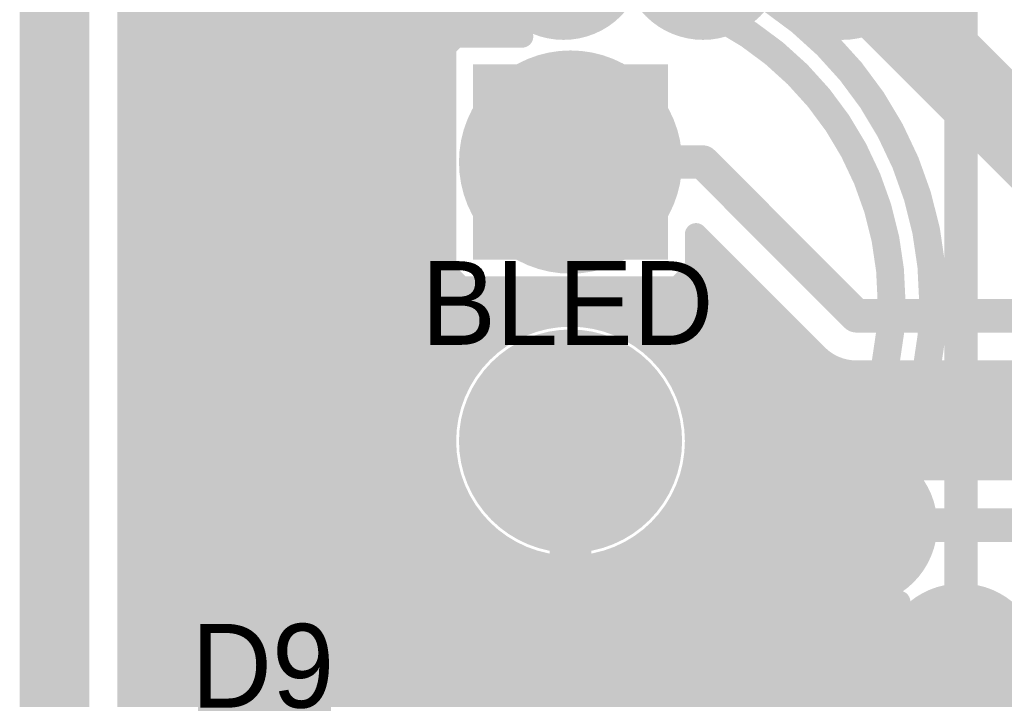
# Model space of a CAD drawing. Extents: x 7.17 to 14.1, y 4 to 11.75.
# Tile 23 of 214: x 7.17 to 7.52, y 7.52 to 7.76. Entities that reach past the tile are written whole.
import ezdxf

# ---------------------------------------------------------------- set-up
doc = ezdxf.new("R2010")
doc.units = 0
doc.layers.get('0').update_dxf_attribs({"linetype": 'CONTINUOUS'})
for name, color, linetype in [('BOTTOMLAYER', 5, 'CONTINUOUS'), ('BOTTOMSOLDER', 6, 'CONTINUOUS'), ('INTERNALPLANE1', 76, 'CONTINUOUS'), ('KEEPOUTLAYER', 6, 'CONTINUOUS'), ('MECHANICAL1', 6, 'CONTINUOUS'), ('MECHANICAL3', 76, 'CONTINUOUS'), ('MULTILAYER', 9, 'CONTINUOUS'), ('TOPLAYER', 1, 'CONTINUOUS'), ('TOPOVERLAY', 2, 'CONTINUOUS'), ('TOPSOLDER', 216, 'CONTINUOUS')]:
    doc.layers.add(name, color=color, linetype=linetype)

# ---------------------------------------------------------------- blocks, each defined once
blk = doc.blocks.new('LED_TH_151')
at = {"layer": 'BOTTOMSOLDER', "const_width": 0.035}
blk.add_lwpolyline([(0.0325, 0, 1), (0.0675, 0, 1)], format="xyb", close=True, dxfattribs=at)
at = {"layer": 'BOTTOMSOLDER'}
blk.add_solid([(-0.085, -0.035), (-0.015, -0.035), (-0.085, 0.035), (-0.015, 0.035)], dxfattribs=at)
at = {"layer": 'MECHANICAL1'}
for points, const_width in [([(0.115109, 0, 1), (-0.115109, 0, 1)], 0.01), ([(0.112609, 0, 1), (0.117609, 0, 1)], 0.005)]:
    blk.add_lwpolyline(points, format="xyb", close=True, dxfattribs=dict(at, const_width=const_width))
at = {"layer": 'MULTILAYER', "const_width": 0.031}
blk.add_lwpolyline([(0.0345, 0, 1), (0.0655, 0, 1)], format="xyb", close=True, dxfattribs=at)
at = {"layer": 'MULTILAYER'}
blk.add_solid([(-0.081, -0.031), (-0.019, -0.031), (-0.081, 0.031), (-0.019, 0.031)], dxfattribs=at)
at = {"layer": 'TOPOVERLAY'}
for points, const_width in [([(0.13, 0, 1), (-0.13, 0, 1)], 0.01), ([(0.1275, 0, 1), (0.1325, 0, 1)], 0.005)]:
    blk.add_lwpolyline(points, format="xyb", close=True, dxfattribs=dict(at, const_width=const_width))
at = {"layer": 'TOPSOLDER', "const_width": 0.035}
blk.add_lwpolyline([(0.0325, 0, 1), (0.0675, 0, 1)], format="xyb", close=True, dxfattribs=at)
at = {"layer": 'TOPSOLDER'}
blk.add_solid([(-0.085, -0.035), (-0.015, -0.035), (-0.085, 0.035), (-0.015, 0.035)], dxfattribs=at)

msp = doc.modelspace()

# ---------------------------------------------------------------- linework, layer by layer
at = {"layer": 'BOTTOMLAYER'}
for points, const_width in [([(7.206404, 5.8465), (7.206404, 8.8285)], 0.008), ([(7.206404, 7.708458), (7.66785, 8.169904)], 0.008), ([(7.206404, 7.701387), (7.674921, 8.169904)], 0.008), ([(7.206404, 7.7226), (7.653708, 8.169904)], 0.008), ([(7.206404, 7.715529), (7.660779, 8.169904)], 0.008), ([(7.206404, 7.736743), (7.639565, 8.169904)], 0.008), ([(7.206404, 7.729672), (7.646636, 8.169904)], 0.008), ([(7.206404, 7.750885), (7.625423, 8.169904)], 0.008), ([(7.206404, 7.743814), (7.632494, 8.169904)], 0.008), ([(7.206404, 7.757956), (7.618352, 8.169904)], 0.008), ([(7.206404, 7.680174), (7.696134, 8.169904)], 0.008), ([(7.206404, 7.673103), (7.703205, 8.169904)], 0.008), ([(7.206404, 7.694316), (7.681992, 8.169904)], 0.008), ([(7.206404, 7.687245), (7.689063, 8.169904)], 0.008), ([(7.206404, 7.890336), (7.34174, 7.755)], 0.008), ([(7.206404, 7.883265), (7.334669, 7.755)], 0.008), ([(7.206404, 7.876194), (7.327598, 7.755)], 0.008), ([(7.206404, 7.869123), (7.320527, 7.755)], 0.008), ([(7.206404, 7.862052), (7.319904, 7.748552)], 0.008), ([(7.206404, 7.854981), (7.319904, 7.741481)], 0.008), ([(7.206404, 7.84791), (7.319904, 7.73441)], 0.008), ([(7.206404, 7.840839), (7.319904, 7.727339)], 0.008), ([(7.206404, 7.833768), (7.319904, 7.720268)], 0.008), ([(7.206404, 7.826696), (7.319904, 7.713196)], 0.008), ([(7.206404, 7.819625), (7.319904, 7.706125)], 0.008), ([(7.206404, 7.812554), (7.319904, 7.699054)], 0.008), ([(7.206404, 7.805483), (7.319904, 7.691983)], 0.008), ([(7.206404, 7.798412), (7.319904, 7.684912)], 0.008), ([(7.206404, 7.666032), (7.332245, 7.791872)], 0.008), ([(7.206404, 7.791341), (7.319904, 7.677841)], 0.008), ([(7.462404, 7.78278), (7.540184, 7.705)], 0.03), ([(7.206404, 7.78427), (7.319904, 7.67077)], 0.008), ([(7.206404, 7.658961), (7.330912, 7.783468)], 0.008), ([(7.206404, 7.777199), (7.337732, 7.645871)], 0.008), ([(7.206404, 7.651889), (7.331451, 7.776936)], 0.008), ([(7.206404, 7.644818), (7.333019, 7.771433)], 0.008), ([(7.206404, 7.770128), (7.333908, 7.642623)], 0.008), ([(7.323657, 7.755), (7.335332, 7.766675)], 0.008), ([(7.206404, 7.763057), (7.330479, 7.638981)], 0.008), ([(7.330728, 7.755), (7.338267, 7.762539)], 0.008), ([(7.206404, 7.755986), (7.327448, 7.634941)], 0.008), ([(7.337799, 7.755), (7.341774, 7.758975)], 0.008), ([(7.319904, 7.755), (7.347554, 7.755)], 0.008), ([(7.319904, 7.751247), (7.323657, 7.755)], 0.008), ([(7.319904, 7.665), (7.319904, 7.755)], 0.008), ([(7.206404, 7.637747), (7.319904, 7.751247)], 0.008), ([(7.206404, 7.748914), (7.324836, 7.630483)], 0.008), ([(7.206404, 7.630676), (7.319904, 7.744176)], 0.008), ([(7.206404, 7.741843), (7.322682, 7.625566)], 0.008), ([(7.206404, 7.623605), (7.319904, 7.737105)], 0.008), ([(7.206404, 7.734772), (7.321057, 7.62012)], 0.008), ([(7.206404, 7.616534), (7.319904, 7.730034)], 0.008), ([(7.206404, 7.727701), (7.320084, 7.614021)], 0.008), ([(7.206404, 7.609463), (7.319904, 7.722963)], 0.008), ([(7.206404, 7.72063), (7.320002, 7.607032)], 0.008), ([(7.206404, 7.602392), (7.319904, 7.715892)], 0.008), ([(7.206404, 7.713559), (7.321375, 7.598588)], 0.008), ([(7.364904, 7.71), (7.412309, 7.71)], 0.012), ([(7.412309, 7.71), (7.467405, 7.654904)], 0.012), ([(7.206404, 7.595321), (7.319904, 7.708821)], 0.008), ([(7.206404, 7.706488), (7.326748, 7.586144)], 0.008), ([(7.206404, 7.588249), (7.319904, 7.70175)], 0.008), ([(7.206404, 7.699417), (7.478556, 7.427264)], 0.008), ([(7.206404, 7.581178), (7.319904, 7.694678)], 0.008), ([(7.206404, 7.692346), (7.476069, 7.422681)], 0.008), ([(7.206404, 7.574107), (7.319904, 7.687607)], 0.008), ([(7.206404, 7.685275), (7.474284, 7.417394)], 0.008), ([(7.409904, 7.665), (7.409904, 7.684121)], 0.008), ([(7.409904, 7.684121), (7.453231, 7.640794)], 0.008), ([(7.206404, 7.567036), (7.319904, 7.680536)], 0.008), ([(7.206404, 7.678203), (7.473426, 7.411181)], 0.008), ([(7.409904, 7.678612), (7.412658, 7.681366)], 0.008), ([(7.409904, 7.679765), (7.481691, 7.607978)], 0.008), ([(7.409904, 7.671541), (7.416194, 7.677831)], 0.008), ([(7.206404, 7.559965), (7.319904, 7.673465)], 0.008), ([(7.206404, 7.671132), (7.474094, 7.403442)], 0.008), ([(7.391635, 7.6462), (7.419729, 7.674295)], 0.008), ([(7.403363, 7.665), (7.409904, 7.671541)], 0.008), ([(7.409904, 7.672694), (7.471456, 7.611142)], 0.008), ([(7.319904, 7.67077), (7.325674, 7.665)], 0.008), ([(7.395502, 7.642996), (7.423265, 7.67076)], 0.008), ([(7.206404, 7.552894), (7.319904, 7.666394)], 0.008), ([(7.206404, 7.538752), (7.332652, 7.665)], 0.008), ([(7.206404, 7.531681), (7.339723, 7.665)], 0.008), ([(7.206404, 7.545823), (7.325581, 7.665)], 0.008), ([(7.206404, 7.52461), (7.346794, 7.665)], 0.008), ([(7.206404, 7.517538), (7.353866, 7.665)], 0.008), ([(7.206404, 7.664061), (7.481128, 7.389337)], 0.008), ([(7.319904, 7.665), (7.409904, 7.665)], 0.008), ([(7.325674, 7.665), (7.341962, 7.648712)], 0.008), ([(7.332745, 7.665), (7.346625, 7.65112)], 0.008), ([(7.339816, 7.665), (7.351774, 7.653042)], 0.008), ([(7.346887, 7.665), (7.3575, 7.654387)], 0.008), ([(7.347387, 7.651451), (7.360937, 7.665)], 0.008), ([(7.353958, 7.665), (7.363968, 7.65499)], 0.008), ([(7.357373, 7.654365), (7.368008, 7.665)], 0.008), ([(7.361029, 7.665), (7.371518, 7.654511)], 0.008), ([(7.365079, 7.655), (7.375079, 7.665)], 0.008), ([(7.3681, 7.665), (7.381126, 7.651974)], 0.008), ([(7.371643, 7.654493), (7.38215, 7.665)], 0.008), ([(7.375172, 7.665), (7.44185, 7.598321)], 0.008), ([(7.37744, 7.653219), (7.389221, 7.665)], 0.008), ([(7.382243, 7.665), (7.445098, 7.602145)], 0.008), ([(7.382647, 7.651355), (7.396292, 7.665)], 0.008), ([(7.38736, 7.648997), (7.403363, 7.665)], 0.008), ([(7.389314, 7.665), (7.448911, 7.605403)], 0.008), ([(7.396385, 7.665), (7.45331, 7.608075)], 0.008), ([(7.398974, 7.639398), (7.426801, 7.667224)], 0.008), ([(7.403456, 7.665), (7.458374, 7.610082)], 0.008), ([(7.409904, 7.665623), (7.464279, 7.611249)], 0.008), ([(7.402049, 7.635402), (7.430336, 7.663689)], 0.008), ([(7.206404, 7.65699), (7.68349, 7.179904)], 0.008), ([(7.404709, 7.63099), (7.433872, 7.660153)], 0.008), ([(7.467405, 7.654904), (9.177405, 7.654904)], 0.012), ([(7.406916, 7.626126), (7.437407, 7.656618)], 0.008), ([(7.206404, 7.649919), (7.676419, 7.179904)], 0.008), ([(7.408603, 7.620742), (7.440943, 7.653082)], 0.008), ([(7.409655, 7.614723), (7.444478, 7.649546)], 0.008), ([(7.206404, 7.642848), (7.669348, 7.179904)], 0.008), ([(7.409853, 7.60785), (7.448014, 7.646011)], 0.008), ([(7.404178, 7.588032), (7.455203, 7.639058)], 0.008), ([(7.408689, 7.599615), (7.451549, 7.642475)], 0.008), ([(7.206404, 7.383188), (7.459675, 7.636458)], 0.008), ([(7.206404, 7.635777), (7.662277, 7.179904)], 0.008), ([(7.460667, 7.636073), (7.496836, 7.599904)], 0.008), ([(7.206404, 7.376117), (7.465302, 7.635015)], 0.008), ([(7.206404, 7.369045), (7.472263, 7.634904)], 0.008), ([(7.451556, 7.607126), (7.479334, 7.634904)], 0.008), ([(7.462524, 7.611024), (7.486405, 7.634904)], 0.008), ([(7.467405, 7.634904), (8.621374, 7.634904)], 0.008), ([(7.468908, 7.634904), (7.503908, 7.599904)], 0.008), ([(7.469879, 7.611307), (7.493476, 7.634904)], 0.008), ([(7.475884, 7.610241), (7.500547, 7.634904)], 0.008), ([(7.475979, 7.634904), (7.510979, 7.599904)], 0.008), ([(7.481022, 7.608308), (7.507618, 7.634904)], 0.008), ([(7.48305, 7.634904), (7.51805, 7.599904)], 0.008), ([(7.485484, 7.605699), (7.514689, 7.634904)], 0.008), ([(7.489354, 7.602498), (7.52176, 7.634904)], 0.008), ([(7.490121, 7.634904), (7.525121, 7.599904)], 0.008), ([(7.493831, 7.599904), (7.528831, 7.634904)], 0.008), ([(7.497192, 7.634904), (7.532192, 7.599904)], 0.008), ([(7.500902, 7.599904), (7.535902, 7.634904)], 0.008), ([(7.504263, 7.634904), (7.539263, 7.599904)], 0.008), ([(7.507974, 7.599904), (7.542974, 7.634904)], 0.008), ([(7.511334, 7.634904), (7.546334, 7.599904)], 0.008), ([(7.515045, 7.599904), (7.550045, 7.634904)], 0.008), ([(7.518405, 7.634904), (7.553405, 7.599904)], 0.008), ([(7.522116, 7.599904), (7.557116, 7.634904)], 0.008), ([(7.206404, 7.628706), (7.655206, 7.179904)], 0.008), ([(7.206404, 7.510467), (7.323453, 7.627517)], 0.008), ([(7.406878, 7.626222), (7.43919, 7.59391)], 0.008), ([(7.206404, 7.621635), (7.648135, 7.179904)], 0.008), ([(7.206404, 7.503396), (7.320539, 7.617531)], 0.008), ([(7.206404, 7.614564), (7.641063, 7.179904)], 0.008), ([(7.409415, 7.616614), (7.437197, 7.588832)], 0.008), ([(7.206404, 7.496325), (7.319904, 7.609826)], 0.008), ([(7.206404, 7.607492), (7.633992, 7.179904)], 0.008), ([(7.409894, 7.609064), (7.436049, 7.58291)], 0.008), ([(7.206404, 7.489254), (7.320411, 7.603262)], 0.008), ([(7.206404, 7.600421), (7.61688, 7.189945)], 0.008), ([(7.409291, 7.602596), (7.436187, 7.5757)], 0.008), ([(7.206404, 7.482183), (7.321685, 7.597464)], 0.008), ([(7.407946, 7.59687), (7.439472, 7.565344)], 0.008), ([(7.491741, 7.599904), (8.352405, 7.599904)], 0.008), ([(7.206404, 7.361974), (7.440182, 7.595753)], 0.008), ([(7.206404, 7.59335), (7.608365, 7.191389)], 0.008), ([(7.206404, 7.475112), (7.32355, 7.592257)], 0.008), ([(7.406024, 7.591721), (7.474039, 7.523706)], 0.008), ([(7.206404, 7.468041), (7.325907, 7.587544)], 0.008), ([(7.206404, 7.586279), (7.601785, 7.190899)], 0.008), ([(7.403616, 7.587058), (7.480134, 7.51054)], 0.008), ([(7.206404, 7.354903), (7.436285, 7.584785)], 0.008), ([(7.206404, 7.46097), (7.328704, 7.583269)], 0.008), ([(7.400774, 7.582828), (7.554053, 7.42955)], 0.008), ([(7.206404, 7.453899), (7.331907, 7.579402)], 0.008), ([(7.206404, 7.579208), (7.596249, 7.189362)], 0.008), ([(7.467405, 7.579904), (8.352405, 7.579904)], 0.012), ([(7.206404, 7.347832), (7.436002, 7.57743)], 0.008), ([(7.206404, 7.446828), (7.335506, 7.57593)], 0.008), ([(7.393885, 7.575575), (7.539911, 7.42955)], 0.008), ([(7.397527, 7.579004), (7.546982, 7.42955)], 0.008), ([(7.206404, 7.439756), (7.339503, 7.572855)], 0.008), ([(7.206404, 7.572137), (7.591467, 7.187074)], 0.008), ([(7.389845, 7.572544), (7.532839, 7.42955)], 0.008), ([(7.206404, 7.340761), (7.437068, 7.571425)], 0.008), ([(7.206404, 7.390259), (7.386872, 7.570726)], 0.008), ([(7.206404, 7.432685), (7.343914, 7.570195)], 0.008), ([(7.341048, 7.571844), (7.481647, 7.431245)], 0.008), ([(7.385387, 7.569932), (7.515741, 7.439577)], 0.008), ([(7.206404, 7.425614), (7.348778, 7.567989)], 0.008), ([(7.206404, 7.418543), (7.354162, 7.566301)], 0.008), ([(7.206404, 7.33369), (7.439001, 7.566287)], 0.008), ([(7.206404, 7.39733), (7.375289, 7.566215)], 0.008), ([(7.206404, 7.411472), (7.360181, 7.565249)], 0.008), ([(7.206404, 7.565066), (7.587309, 7.184161)], 0.008), ([(7.206404, 7.404401), (7.367055, 7.565051)], 0.008), ([(7.353492, 7.566471), (7.485304, 7.434659)], 0.008), ([(7.361936, 7.565098), (7.489537, 7.437497)], 0.008), ([(7.368925, 7.56518), (7.494406, 7.439699)], 0.008), ([(7.375024, 7.566153), (7.500052, 7.441124)], 0.008), ([(7.38047, 7.567778), (7.506805, 7.441443)], 0.008), ([(7.206404, 7.326619), (7.44161, 7.561825)], 0.008), ([(7.206404, 7.557995), (7.583724, 7.180675)], 0.008), ([(7.206404, 7.319548), (7.444811, 7.557955)], 0.008), ([(7.206404, 7.312477), (7.448577, 7.55465)], 0.008), ([(7.206404, 7.305405), (7.452927, 7.551928)], 0.008), ([(7.206404, 7.277121), (7.48057, 7.551287)], 0.008), ([(7.206404, 7.550924), (7.580707, 7.176621)], 0.008), ([(7.452845, 7.551971), (7.473434, 7.531382)], 0.008), ([(7.206404, 7.298334), (7.457932, 7.549862)], 0.008), ([(7.206404, 7.291263), (7.463757, 7.548616)], 0.008), ([(7.206404, 7.284192), (7.470799, 7.548587)], 0.008), ([(7.463202, 7.548686), (7.474325, 7.537562)], 0.008), ([(7.470411, 7.548548), (7.476133, 7.542825)], 0.008), ([(7.476333, 7.549696), (7.478639, 7.54739)], 0.008), ([(7.206404, 7.543852), (7.578301, 7.171955)], 0.008), ([(7.206404, 7.27005), (7.474467, 7.538113)], 0.008), ([(7.206404, 7.536781), (7.576618, 7.166568)], 0.008), ([(7.206404, 7.262979), (7.473404, 7.529979)], 0.008), ([(7.206404, 7.52971), (7.575907, 7.160208)], 0.008), ([(7.504904, 7.53), (7.774904, 7.53)], 0.012), ([(7.206404, 7.255908), (7.474067, 7.523571)], 0.008), ([(7.206404, 7.522639), (7.576868, 7.152175)], 0.008), ([(7.206404, 7.248837), (7.475718, 7.51815)], 0.008), ([(7.206404, 7.515568), (7.591299, 7.130673)], 0.008)]:
    msp.add_lwpolyline(points, dxfattribs=dict(at, const_width=const_width))
at = {"layer": 'BOTTOMLAYER', "const_width": 0.008}
for points in [[(7.347554, 7.755, -0.956071), (7.374702, 7.81178)], [(7.467405, 7.634904, -0.199496), (7.453231, 7.640794)], [(7.467405, 7.634904, -0.198912), (7.453263, 7.640762)], [(7.482753, 7.552396, -2.138291), (7.491741, 7.599904)], [(7.52924, 7.51, -1.052868), (7.482753, 7.552396)]]:
    msp.add_lwpolyline(points, format="xyb", dxfattribs=at)
at = {"layer": 'BOTTOMLAYER'}
for points, const_width in [([(7.204404, 7.763057, 1), (7.208404, 7.763057, 1)], 0.004), ([(7.336267, 7.762539, 1), (7.340267, 7.762539, 1)], 0.004), ([(7.204404, 7.757956, 1), (7.208404, 7.757956, 1)], 0.004), ([(7.204404, 7.755986, 1), (7.208404, 7.755986, 1)], 0.004), ([(7.339774, 7.758975, 1), (7.343774, 7.758975, 1)], 0.004), ([(7.317904, 7.755, 1), (7.321904, 7.755, 1)], 0.004), ([(7.317904, 7.755, 1), (7.321904, 7.755, 1)], 0.004), ([(7.318527, 7.755, 1), (7.322527, 7.755, 1)], 0.004), ([(7.321657, 7.755, 1), (7.325657, 7.755, 1)], 0.004), ([(7.321657, 7.755, 1), (7.325657, 7.755, 1)], 0.004), ([(7.325598, 7.755, 1), (7.329598, 7.755, 1)], 0.004), ([(7.328728, 7.755, 1), (7.332728, 7.755, 1)], 0.004), ([(7.332669, 7.755, 1), (7.336669, 7.755, 1)], 0.004), ([(7.335799, 7.755, 1), (7.339799, 7.755, 1)], 0.004), ([(7.33974, 7.755, 1), (7.34374, 7.755, 1)], 0.004), ([(7.345554, 7.755, 1), (7.349554, 7.755, 1)], 0.004), ([(7.345554, 7.755, 1), (7.349554, 7.755, 1)], 0.004), ([(7.204404, 7.750885, 1), (7.208404, 7.750885, 1)], 0.004), ([(7.204404, 7.748914, 1), (7.208404, 7.748914, 1)], 0.004), ([(7.317904, 7.751247, 1), (7.321904, 7.751247, 1)], 0.004), ([(7.317904, 7.751247, 1), (7.321904, 7.751247, 1)], 0.004), ([(7.317904, 7.748552, 1), (7.321904, 7.748552, 1)], 0.004), ([(7.204404, 7.743814, 1), (7.208404, 7.743814, 1)], 0.004), ([(7.204404, 7.741843, 1), (7.208404, 7.741843, 1)], 0.004), ([(7.317904, 7.744176, 1), (7.321904, 7.744176, 1)], 0.004), ([(7.317904, 7.741481, 1), (7.321904, 7.741481, 1)], 0.004), ([(7.204404, 7.736743, 1), (7.208404, 7.736743, 1)], 0.004), ([(7.204404, 7.734772, 1), (7.208404, 7.734772, 1)], 0.004), ([(7.317904, 7.737105, 1), (7.321904, 7.737105, 1)], 0.004), ([(7.317904, 7.73441, 1), (7.321904, 7.73441, 1)], 0.004), ([(7.204404, 7.729672, 1), (7.208404, 7.729672, 1)], 0.004), ([(7.204404, 7.727701, 1), (7.208404, 7.727701, 1)], 0.004), ([(7.317904, 7.730034, 1), (7.321904, 7.730034, 1)], 0.004), ([(7.317904, 7.727339, 1), (7.321904, 7.727339, 1)], 0.004), ([(7.204404, 7.7226, 1), (7.208404, 7.7226, 1)], 0.004), ([(7.204404, 7.72063, 1), (7.208404, 7.72063, 1)], 0.004), ([(7.317904, 7.722963, 1), (7.321904, 7.722963, 1)], 0.004), ([(7.317904, 7.720268, 1), (7.321904, 7.720268, 1)], 0.004), ([(7.204404, 7.715529, 1), (7.208404, 7.715529, 1)], 0.004), ([(7.204404, 7.713559, 1), (7.208404, 7.713559, 1)], 0.004), ([(7.317904, 7.715892, 1), (7.321904, 7.715892, 1)], 0.004), ([(7.317904, 7.713196, 1), (7.321904, 7.713196, 1)], 0.004), ([(7.361904, 7.71, 1), (7.367904, 7.71, 1)], 0.006), ([(7.409309, 7.71, 1), (7.415309, 7.71, 1)], 0.006), ([(7.409309, 7.71, 1), (7.415309, 7.71, 1)], 0.006), ([(7.204404, 7.708458, 1), (7.208404, 7.708458, 1)], 0.004), ([(7.204404, 7.706488, 1), (7.208404, 7.706488, 1)], 0.004), ([(7.317904, 7.708821, 1), (7.321904, 7.708821, 1)], 0.004), ([(7.317904, 7.706125, 1), (7.321904, 7.706125, 1)], 0.004), ([(7.204404, 7.701387, 1), (7.208404, 7.701387, 1)], 0.004), ([(7.204404, 7.699417, 1), (7.208404, 7.699417, 1)], 0.004), ([(7.317904, 7.70175, 1), (7.321904, 7.70175, 1)], 0.004), ([(7.317904, 7.699054, 1), (7.321904, 7.699054, 1)], 0.004), ([(7.204404, 7.694316, 1), (7.208404, 7.694316, 1)], 0.004), ([(7.204404, 7.692346, 1), (7.208404, 7.692346, 1)], 0.004), ([(7.317904, 7.694678, 1), (7.321904, 7.694678, 1)], 0.004), ([(7.317904, 7.691983, 1), (7.321904, 7.691983, 1)], 0.004), ([(7.204404, 7.687245, 1), (7.208404, 7.687245, 1)], 0.004), ([(7.204404, 7.685275, 1), (7.208404, 7.685275, 1)], 0.004), ([(7.317904, 7.687607, 1), (7.321904, 7.687607, 1)], 0.004), ([(7.317904, 7.684912, 1), (7.321904, 7.684912, 1)], 0.004), ([(7.407904, 7.684121, 1), (7.411904, 7.684121, 1)], 0.004), ([(7.407904, 7.684121, 1), (7.411904, 7.684121, 1)], 0.004), ([(7.204404, 7.680174, 1), (7.208404, 7.680174, 1)], 0.004), ([(7.204404, 7.678203, 1), (7.208404, 7.678203, 1)], 0.004), ([(7.317904, 7.680536, 1), (7.321904, 7.680536, 1)], 0.004), ([(7.407904, 7.679765, 1), (7.411904, 7.679765, 1)], 0.004), ([(7.407904, 7.678612, 1), (7.411904, 7.678612, 1)], 0.004), ([(7.410658, 7.681366, 1), (7.414658, 7.681366, 1)], 0.004), ([(7.317904, 7.677841, 1), (7.321904, 7.677841, 1)], 0.004), ([(7.414194, 7.677831, 1), (7.418194, 7.677831, 1)], 0.004), ([(7.204404, 7.673103, 1), (7.208404, 7.673103, 1)], 0.004), ([(7.204404, 7.671132, 1), (7.208404, 7.671132, 1)], 0.004), ([(7.317904, 7.673465, 1), (7.321904, 7.673465, 1)], 0.004), ([(7.407904, 7.672694, 1), (7.411904, 7.672694, 1)], 0.004), ([(7.407904, 7.671541, 1), (7.411904, 7.671541, 1)], 0.004), ([(7.407904, 7.671541, 1), (7.411904, 7.671541, 1)], 0.004), ([(7.41773, 7.674295, 1), (7.421729, 7.674295, 1)], 0.004), ([(7.317904, 7.67077, 1), (7.321904, 7.67077, 1)], 0.004), ([(7.317904, 7.67077, 1), (7.321904, 7.67077, 1)], 0.004), ([(7.421265, 7.67076, 1), (7.425265, 7.67076, 1)], 0.004), ([(7.204404, 7.666032, 1), (7.208404, 7.666032, 1)], 0.004), ([(7.204404, 7.664061, 1), (7.208404, 7.664061, 1)], 0.004), ([(7.317904, 7.666394, 1), (7.321904, 7.666394, 1)], 0.004), ([(7.317904, 7.665, 1), (7.321904, 7.665, 1)], 0.004), ([(7.317904, 7.665, 1), (7.321904, 7.665, 1)], 0.004), ([(7.323581, 7.665, 1), (7.327581, 7.665, 1)], 0.004), ([(7.323674, 7.665, 1), (7.327674, 7.665, 1)], 0.004), ([(7.323674, 7.665, 1), (7.327674, 7.665, 1)], 0.004), ([(7.330652, 7.665, 1), (7.334652, 7.665, 1)], 0.004), ([(7.330745, 7.665, 1), (7.334745, 7.665, 1)], 0.004), ([(7.337723, 7.665, 1), (7.341723, 7.665, 1)], 0.004), ([(7.337816, 7.665, 1), (7.341816, 7.665, 1)], 0.004), ([(7.344794, 7.665, 1), (7.348794, 7.665, 1)], 0.004), ([(7.344887, 7.665, 1), (7.348887, 7.665, 1)], 0.004), ([(7.351865, 7.665, 1), (7.355866, 7.665, 1)], 0.004), ([(7.351958, 7.665, 1), (7.355958, 7.665, 1)], 0.004), ([(7.358937, 7.665, 1), (7.362937, 7.665, 1)], 0.004), ([(7.359029, 7.665, 1), (7.363029, 7.665, 1)], 0.004), ([(7.366008, 7.665, 1), (7.370008, 7.665, 1)], 0.004), ([(7.3661, 7.665, 1), (7.370101, 7.665, 1)], 0.004), ([(7.373079, 7.665, 1), (7.377079, 7.665, 1)], 0.004), ([(7.373172, 7.665, 1), (7.377172, 7.665, 1)], 0.004), ([(7.38015, 7.665, 1), (7.38415, 7.665, 1)], 0.004), ([(7.380243, 7.665, 1), (7.384243, 7.665, 1)], 0.004), ([(7.387221, 7.665, 1), (7.391221, 7.665, 1)], 0.004), ([(7.387314, 7.665, 1), (7.391314, 7.665, 1)], 0.004), ([(7.394292, 7.665, 1), (7.398292, 7.665, 1)], 0.004), ([(7.394385, 7.665, 1), (7.398385, 7.665, 1)], 0.004), ([(7.401363, 7.665, 1), (7.405363, 7.665, 1)], 0.004), ([(7.401363, 7.665, 1), (7.405363, 7.665, 1)], 0.004), ([(7.401456, 7.665, 1), (7.405456, 7.665, 1)], 0.004), ([(7.407904, 7.665623, 1), (7.411904, 7.665623, 1)], 0.004), ([(7.407904, 7.665, 1), (7.411904, 7.665, 1)], 0.004), ([(7.407904, 7.665, 1), (7.411904, 7.665, 1)], 0.004), ([(7.424801, 7.667224, 1), (7.428801, 7.667224, 1)], 0.004), ([(7.428336, 7.663689, 1), (7.432336, 7.663689, 1)], 0.004), ([(7.204404, 7.658961, 1), (7.208404, 7.658961, 1)], 0.004), ([(7.204404, 7.65699, 1), (7.208404, 7.65699, 1)], 0.004), ([(7.431872, 7.660153, 1), (7.435872, 7.660153, 1)], 0.004), ([(7.464405, 7.654904, 1), (7.470405, 7.654904, 1)], 0.006), ([(7.464405, 7.654904, 1), (7.470405, 7.654904, 1)], 0.006), ([(7.409904, 7.61, 1), (7.319904, 7.61, 1)], 0.008), ([(7.355373, 7.654365, 1), (7.359373, 7.654365, 1)], 0.004), ([(7.3555, 7.654387, 1), (7.3595, 7.654387, 1)], 0.004), ([(7.361968, 7.65499, 1), (7.365968, 7.65499, 1)], 0.004), ([(7.363079, 7.655, 1), (7.367078, 7.655, 1)], 0.004), ([(7.369518, 7.654511, 1), (7.373518, 7.654511, 1)], 0.004), ([(7.369643, 7.654493, 1), (7.373642, 7.654493, 1)], 0.004), ([(7.37544, 7.653219, 1), (7.37944, 7.653219, 1)], 0.004), ([(7.435407, 7.656618, 1), (7.439407, 7.656618, 1)], 0.004), ([(7.204404, 7.651889, 1), (7.208404, 7.651889, 1)], 0.004), ([(7.204404, 7.649919, 1), (7.208404, 7.649919, 1)], 0.004), ([(7.344625, 7.65112, 1), (7.348625, 7.65112, 1)], 0.004), ([(7.345387, 7.651451, 1), (7.349387, 7.651451, 1)], 0.004), ([(7.349774, 7.653042, 1), (7.353774, 7.653042, 1)], 0.004), ([(7.379126, 7.651974, 1), (7.383126, 7.651974, 1)], 0.004), ([(7.380647, 7.651355, 1), (7.384647, 7.651355, 1)], 0.004), ([(7.438943, 7.653082, 1), (7.442943, 7.653082, 1)], 0.004), ([(7.339962, 7.648712, 1), (7.343962, 7.648712, 1)], 0.004), ([(7.38536, 7.648997, 1), (7.38936, 7.648997, 1)], 0.004), ([(7.389635, 7.6462, 1), (7.393635, 7.6462, 1)], 0.004), ([(7.442478, 7.649546, 1), (7.446478, 7.649546, 1)], 0.004), ([(7.204404, 7.644818, 1), (7.208404, 7.644818, 1)], 0.004), ([(7.204404, 7.642848, 1), (7.208404, 7.642848, 1)], 0.004), ([(7.331908, 7.642623, 1), (7.335909, 7.642623, 1)], 0.004), ([(7.335732, 7.645871, 1), (7.339732, 7.645871, 1)], 0.004), ([(7.393502, 7.642996, 1), (7.397502, 7.642996, 1)], 0.004), ([(7.446014, 7.646011, 1), (7.450014, 7.646011, 1)], 0.004), ([(7.396974, 7.639398, 1), (7.400974, 7.639398, 1)], 0.004), ([(7.449549, 7.642475, 1), (7.45355, 7.642475, 1)], 0.004), ([(7.451231, 7.640794, 1), (7.455231, 7.640794, 1)], 0.004), ([(7.451231, 7.640794, 1), (7.455231, 7.640794, 1)], 0.004), ([(7.451263, 7.640762, 1), (7.455263, 7.640762, 1)], 0.004), ([(7.453203, 7.639058, 1), (7.457203, 7.639058, 1)], 0.004), ([(7.204404, 7.637747, 1), (7.208404, 7.637747, 1)], 0.004), ([(7.204404, 7.635777, 1), (7.208404, 7.635777, 1)], 0.004), ([(7.328479, 7.638981, 1), (7.332479, 7.638981, 1)], 0.004), ([(7.457675, 7.636458, 1), (7.461675, 7.636458, 1)], 0.004), ([(7.458667, 7.636073, 1), (7.462667, 7.636073, 1)], 0.004), ([(7.325448, 7.634941, 1), (7.329448, 7.634941, 1)], 0.004), ([(7.400049, 7.635402, 1), (7.404049, 7.635402, 1)], 0.004), ([(7.463302, 7.635015, 1), (7.467302, 7.635015, 1)], 0.004), ([(7.465405, 7.634904, 1), (7.469405, 7.634904, 1)], 0.004), ([(7.465405, 7.634904, 1), (7.469405, 7.634904, 1)], 0.004), ([(7.465405, 7.634904, 1), (7.469405, 7.634904, 1)], 0.004), ([(7.466907, 7.634904, 1), (7.470908, 7.634904, 1)], 0.004), ([(7.470263, 7.634904, 1), (7.474263, 7.634904, 1)], 0.004), ([(7.473979, 7.634904, 1), (7.477979, 7.634904, 1)], 0.004), ([(7.477334, 7.634904, 1), (7.481334, 7.634904, 1)], 0.004), ([(7.48105, 7.634904, 1), (7.48505, 7.634904, 1)], 0.004), ([(7.484405, 7.634904, 1), (7.488405, 7.634904, 1)], 0.004), ([(7.488121, 7.634904, 1), (7.492121, 7.634904, 1)], 0.004), ([(7.491476, 7.634904, 1), (7.495476, 7.634904, 1)], 0.004), ([(7.495192, 7.634904, 1), (7.499192, 7.634904, 1)], 0.004), ([(7.498547, 7.634904, 1), (7.502547, 7.634904, 1)], 0.004), ([(7.502263, 7.634904, 1), (7.506263, 7.634904, 1)], 0.004), ([(7.505618, 7.634904, 1), (7.509618, 7.634904, 1)], 0.004), ([(7.509334, 7.634904, 1), (7.513334, 7.634904, 1)], 0.004), ([(7.512689, 7.634904, 1), (7.516689, 7.634904, 1)], 0.004), ([(7.516405, 7.634904, 1), (7.520405, 7.634904, 1)], 0.004), ([(7.51976, 7.634904, 1), (7.52376, 7.634904, 1)], 0.004), ([(7.204404, 7.630676, 1), (7.208404, 7.630676, 1)], 0.004), ([(7.204404, 7.628706, 1), (7.208404, 7.628706, 1)], 0.004), ([(7.322836, 7.630483, 1), (7.326836, 7.630483, 1)], 0.004), ([(7.402709, 7.63099, 1), (7.406709, 7.63099, 1)], 0.004), ([(7.320682, 7.625566, 1), (7.324682, 7.625566, 1)], 0.004), ([(7.321453, 7.627517, 1), (7.325453, 7.627517, 1)], 0.004), ([(7.404878, 7.626222, 1), (7.408878, 7.626222, 1)], 0.004), ([(7.404916, 7.626126, 1), (7.408915, 7.626126, 1)], 0.004), ([(7.204404, 7.623605, 1), (7.208404, 7.623605, 1)], 0.004), ([(7.204404, 7.621635, 1), (7.208404, 7.621635, 1)], 0.004), ([(7.319057, 7.62012, 1), (7.323057, 7.62012, 1)], 0.004), ([(7.406603, 7.620742, 1), (7.410603, 7.620742, 1)], 0.004), ([(7.204404, 7.616534, 1), (7.208404, 7.616534, 1)], 0.004), ([(7.204404, 7.614564, 1), (7.208404, 7.614564, 1)], 0.004), ([(7.318539, 7.617531, 1), (7.322539, 7.617531, 1)], 0.004), ([(7.407415, 7.616614, 1), (7.411415, 7.616614, 1)], 0.004), ([(7.407655, 7.614723, 1), (7.411655, 7.614723, 1)], 0.004), ([(7.318084, 7.614021, 1), (7.322084, 7.614021, 1)], 0.004), ([(7.460524, 7.611024, 1), (7.464524, 7.611024, 1)], 0.004), ([(7.462279, 7.611249, 1), (7.466279, 7.611249, 1)], 0.004), ([(7.467879, 7.611307, 1), (7.471879, 7.611307, 1)], 0.004), ([(7.469456, 7.611142, 1), (7.473456, 7.611142, 1)], 0.004), ([(7.204404, 7.609463, 1), (7.208404, 7.609463, 1)], 0.004), ([(7.204404, 7.607492, 1), (7.208404, 7.607492, 1)], 0.004), ([(7.317904, 7.61, 1), (7.321904, 7.61, 1)], 0.004), ([(7.317904, 7.609826, 1), (7.321904, 7.609826, 1)], 0.004), ([(7.407853, 7.60785, 1), (7.411853, 7.60785, 1)], 0.004), ([(7.407894, 7.609064, 1), (7.411894, 7.609064, 1)], 0.004), ([(7.407904, 7.61, 1), (7.411904, 7.61, 1)], 0.004), ([(7.45131, 7.608075, 1), (7.45531, 7.608075, 1)], 0.004), ([(7.456374, 7.610082, 1), (7.460374, 7.610082, 1)], 0.004), ([(7.473884, 7.610241, 1), (7.477884, 7.610241, 1)], 0.004), ([(7.479023, 7.608308, 1), (7.483022, 7.608308, 1)], 0.004), ([(7.479691, 7.607978, 1), (7.483691, 7.607978, 1)], 0.004), ([(7.318002, 7.607032, 1), (7.322002, 7.607032, 1)], 0.004), ([(7.446911, 7.605403, 1), (7.450911, 7.605403, 1)], 0.004), ([(7.449556, 7.607126, 1), (7.453556, 7.607126, 1)], 0.004), ([(7.483484, 7.605699, 1), (7.487484, 7.605699, 1)], 0.004), ([(7.204404, 7.602392, 1), (7.208404, 7.602392, 1)], 0.004), ([(7.204404, 7.600421, 1), (7.208404, 7.600421, 1)], 0.004), ([(7.318411, 7.603262, 1), (7.322411, 7.603262, 1)], 0.004), ([(7.407291, 7.602596, 1), (7.411291, 7.602596, 1)], 0.004), ([(7.443098, 7.602145, 1), (7.447098, 7.602145, 1)], 0.004), ([(7.487354, 7.602498, 1), (7.491354, 7.602498, 1)], 0.004), ([(7.319375, 7.598588, 1), (7.323375, 7.598588, 1)], 0.004), ([(7.319685, 7.597464, 1), (7.323685, 7.597464, 1)], 0.004), ([(7.405946, 7.59687, 1), (7.409946, 7.59687, 1)], 0.004), ([(7.406689, 7.599615, 1), (7.410689, 7.599615, 1)], 0.004), ([(7.43985, 7.598321, 1), (7.44385, 7.598321, 1)], 0.004), ([(7.489741, 7.599904, 1), (7.493741, 7.599904, 1)], 0.004), ([(7.489741, 7.599904, 1), (7.493741, 7.599904, 1)], 0.004), ([(7.491831, 7.599904, 1), (7.495831, 7.599904, 1)], 0.004), ([(7.494836, 7.599904, 1), (7.498836, 7.599904, 1)], 0.004), ([(7.498902, 7.599904, 1), (7.502903, 7.599904, 1)], 0.004), ([(7.501907, 7.599904, 1), (7.505908, 7.599904, 1)], 0.004), ([(7.505974, 7.599904, 1), (7.509974, 7.599904, 1)], 0.004), ([(7.508979, 7.599904, 1), (7.512979, 7.599904, 1)], 0.004), ([(7.513045, 7.599904, 1), (7.517045, 7.599904, 1)], 0.004), ([(7.51605, 7.599904, 1), (7.52005, 7.599904, 1)], 0.004), ([(7.520116, 7.599904, 1), (7.524116, 7.599904, 1)], 0.004), ([(7.204404, 7.595321, 1), (7.208404, 7.595321, 1)], 0.004), ([(7.204404, 7.59335, 1), (7.208404, 7.59335, 1)], 0.004), ([(7.43719, 7.59391, 1), (7.44119, 7.59391, 1)], 0.004), ([(7.438182, 7.595753, 1), (7.442183, 7.595753, 1)], 0.004), ([(7.321549, 7.592257, 1), (7.32555, 7.592257, 1)], 0.004), ([(7.404024, 7.591721, 1), (7.408024, 7.591721, 1)], 0.004), ([(7.204404, 7.588249, 1), (7.208404, 7.588249, 1)], 0.004), ([(7.204404, 7.586279, 1), (7.208404, 7.586279, 1)], 0.004), ([(7.323907, 7.587544, 1), (7.327907, 7.587544, 1)], 0.004), ([(7.324748, 7.586144, 1), (7.328748, 7.586144, 1)], 0.004), ([(7.401616, 7.587058, 1), (7.405616, 7.587058, 1)], 0.004), ([(7.402178, 7.588032, 1), (7.406178, 7.588032, 1)], 0.004), ([(7.435197, 7.588832, 1), (7.439197, 7.588832, 1)], 0.004), ([(7.326704, 7.583269, 1), (7.330704, 7.583269, 1)], 0.004), ([(7.398775, 7.582828, 1), (7.402774, 7.582828, 1)], 0.004), ([(7.434049, 7.58291, 1), (7.438049, 7.58291, 1)], 0.004), ([(7.434285, 7.584785, 1), (7.438285, 7.584785, 1)], 0.004), ([(7.204404, 7.581178, 1), (7.208404, 7.581178, 1)], 0.004), ([(7.204404, 7.579208, 1), (7.208404, 7.579208, 1)], 0.004), ([(7.329908, 7.579402, 1), (7.333907, 7.579402, 1)], 0.004), ([(7.464405, 7.579904, 1), (7.470405, 7.579904, 1)], 0.006), ([(7.333506, 7.57593, 1), (7.337506, 7.57593, 1)], 0.004), ([(7.391885, 7.575575, 1), (7.395886, 7.575575, 1)], 0.004), ([(7.395527, 7.579004, 1), (7.399527, 7.579004, 1)], 0.004), ([(7.434002, 7.57743, 1), (7.438002, 7.57743, 1)], 0.004), ([(7.434187, 7.5757, 1), (7.438187, 7.5757, 1)], 0.004), ([(7.204404, 7.574107, 1), (7.208404, 7.574107, 1)], 0.004), ([(7.204404, 7.572137, 1), (7.208404, 7.572137, 1)], 0.004), ([(7.337503, 7.572855, 1), (7.341502, 7.572855, 1)], 0.004), ([(7.387845, 7.572544, 1), (7.391845, 7.572544, 1)], 0.004), ([(7.339048, 7.571844, 1), (7.343048, 7.571844, 1)], 0.004), ([(7.341914, 7.570195, 1), (7.345914, 7.570195, 1)], 0.004), ([(7.383387, 7.569932, 1), (7.387387, 7.569932, 1)], 0.004), ([(7.384872, 7.570726, 1), (7.388872, 7.570726, 1)], 0.004), ([(7.435068, 7.571425, 1), (7.439068, 7.571425, 1)], 0.004), ([(7.204404, 7.567036, 1), (7.208404, 7.567036, 1)], 0.004), ([(7.204404, 7.565066, 1), (7.208404, 7.565066, 1)], 0.004), ([(7.346778, 7.567989, 1), (7.350778, 7.567989, 1)], 0.004), ([(7.351492, 7.566471, 1), (7.355492, 7.566471, 1)], 0.004), ([(7.352162, 7.566301, 1), (7.356162, 7.566301, 1)], 0.004), ([(7.358181, 7.565249, 1), (7.362181, 7.565249, 1)], 0.004), ([(7.359936, 7.565098, 1), (7.363936, 7.565098, 1)], 0.004), ([(7.365055, 7.565051, 1), (7.369054, 7.565051, 1)], 0.004), ([(7.366925, 7.56518, 1), (7.370925, 7.56518, 1)], 0.004), ([(7.373024, 7.566153, 1), (7.377024, 7.566153, 1)], 0.004), ([(7.373289, 7.566215, 1), (7.377289, 7.566215, 1)], 0.004), ([(7.378469, 7.567778, 1), (7.38247, 7.567778, 1)], 0.004), ([(7.437001, 7.566287, 1), (7.441001, 7.566287, 1)], 0.004), ([(7.437472, 7.565344, 1), (7.441472, 7.565344, 1)], 0.004), ([(7.43961, 7.561825, 1), (7.44361, 7.561825, 1)], 0.004), ([(7.204404, 7.559965, 1), (7.208404, 7.559965, 1)], 0.004), ([(7.204404, 7.557995, 1), (7.208404, 7.557995, 1)], 0.004), ([(7.442811, 7.557955, 1), (7.446811, 7.557955, 1)], 0.004), ([(7.446577, 7.55465, 1), (7.450577, 7.55465, 1)], 0.004), ([(7.204404, 7.552894, 1), (7.208404, 7.552894, 1)], 0.004), ([(7.204404, 7.550924, 1), (7.208404, 7.550924, 1)], 0.004), ([(7.450845, 7.551971, 1), (7.454845, 7.551971, 1)], 0.004), ([(7.450927, 7.551928, 1), (7.454927, 7.551928, 1)], 0.004), ([(7.47857, 7.551287, 1), (7.48257, 7.551287, 1)], 0.004), ([(7.480753, 7.552396, 1), (7.484753, 7.552396, 1)], 0.004), ([(7.480753, 7.552396, 1), (7.484753, 7.552396, 1)], 0.004), ([(7.455932, 7.549862, 1), (7.459932, 7.549862, 1)], 0.004), ([(7.461201, 7.548686, 1), (7.465202, 7.548686, 1)], 0.004), ([(7.461757, 7.548616, 1), (7.465757, 7.548616, 1)], 0.004), ([(7.468411, 7.548548, 1), (7.472411, 7.548548, 1)], 0.004), ([(7.468799, 7.548587, 1), (7.472799, 7.548587, 1)], 0.004), ([(7.474334, 7.549696, 1), (7.478333, 7.549696, 1)], 0.004), ([(7.476639, 7.54739, 1), (7.480639, 7.54739, 1)], 0.004), ([(7.204404, 7.545823, 1), (7.208404, 7.545823, 1)], 0.004), ([(7.204404, 7.543852, 1), (7.208404, 7.543852, 1)], 0.004), ([(7.474133, 7.542825, 1), (7.478133, 7.542825, 1)], 0.004), ([(7.204404, 7.538752, 1), (7.208404, 7.538752, 1)], 0.004), ([(7.204404, 7.536781, 1), (7.208404, 7.536781, 1)], 0.004), ([(7.472325, 7.537562, 1), (7.476325, 7.537562, 1)], 0.004), ([(7.472467, 7.538113, 1), (7.476467, 7.538113, 1)], 0.004), ([(7.204404, 7.531681, 1), (7.208404, 7.531681, 1)], 0.004), ([(7.204404, 7.52971, 1), (7.208404, 7.52971, 1)], 0.004), ([(7.471404, 7.529979, 1), (7.475404, 7.529979, 1)], 0.004), ([(7.471434, 7.531382, 1), (7.475434, 7.531382, 1)], 0.004), ([(7.501904, 7.53, 1), (7.507904, 7.53, 1)], 0.006), ([(7.204404, 7.52461, 1), (7.208404, 7.52461, 1)], 0.004), ([(7.204404, 7.522639, 1), (7.208404, 7.522639, 1)], 0.004), ([(7.472039, 7.523706, 1), (7.476039, 7.523706, 1)], 0.004), ([(7.472067, 7.523571, 1), (7.476067, 7.523571, 1)], 0.004), ([(7.204404, 7.517538, 1), (7.208404, 7.517538, 1)], 0.004), ([(7.204404, 7.515568, 1), (7.208404, 7.515568, 1)], 0.004), ([(7.473718, 7.51815, 1), (7.477718, 7.51815, 1)], 0.004)]:
    msp.add_lwpolyline(points, format="xyb", close=True, dxfattribs=dict(at, const_width=const_width))
at = {"layer": 'BOTTOMSOLDER', "const_width": 0.0215}
for points in [[(7.456655, 7.579904, 1), (7.478155, 7.579904, 1)], [(7.494154, 7.53, 1), (7.515654, 7.53, 1)]]:
    msp.add_lwpolyline(points, format="xyb", close=True, dxfattribs=at)
at = {"layer": 'INTERNALPLANE1'}
for points, const_width in [([(7.347904, 7.78278, 1), (7.376904, 7.78278, 1)], 0.029), ([(7.397904, 7.78278, 1), (7.426904, 7.78278, 1)], 0.029), ([(7.447904, 7.78278, 1), (7.476904, 7.78278, 1)], 0.029), ([(7.344904, 7.71, 1), (7.384904, 7.71, 1)], 0.04), ([(7.344904, 7.61, 1), (7.384904, 7.61, 1)], 0.04), ([(7.452905, 7.579904, 1), (7.481905, 7.579904, 1)], 0.029), ([(7.490404, 7.53, 1), (7.519404, 7.53, 1)], 0.029)]:
    msp.add_lwpolyline(points, format="xyb", close=True, dxfattribs=dict(at, const_width=const_width))
at = {"layer": 'KEEPOUTLAYER', "const_width": 0.025}
msp.add_lwpolyline([(7.179904, 5.82), (7.179904, 8.855)], dxfattribs=at)
at = {"layer": 'MECHANICAL3', "const_width": 0.01}
msp.add_lwpolyline([(7.179904, 5.82), (7.179904, 8.855)], dxfattribs=at)
at = {"layer": 'MULTILAYER', "const_width": 0.01}
msp.add_lwpolyline([(7.179904, 5.82), (7.179904, 8.855)], dxfattribs=at)
at = {"layer": 'TOPLAYER'}
for points, const_width in [([(7.504904, 7.53), (7.504904, 7.805)], 0.012), ([(7.239904, 7.73028), (7.292404, 7.78278)], 0.03), ([(7.239904, 7.575), (7.239904, 7.73028)], 0.03), ([(7.364904, 7.555), (7.364904, 7.61)], 0.015), ([(7.239904, 7.575), (7.334904, 7.48)], 0.03), ([(7.467405, 7.447499), (7.467405, 7.579904)], 0.012), ([(7.364904, 7.555), (7.394904, 7.525)], 0.015), ([(7.394904, 7.48), (7.394904, 7.525)], 0.015)]:
    msp.add_lwpolyline(points, dxfattribs=dict(at, const_width=const_width))
for points, const_width in [([(7.232404, 7.73028, 1), (7.247404, 7.73028, 1)], 0.015), ([(7.232404, 7.73028, 1), (7.247404, 7.73028, 1)], 0.015), ([(7.361154, 7.61, 1), (7.368654, 7.61, 1)], 0.0075), ([(7.232404, 7.575, 1), (7.247404, 7.575, 1)], 0.015), ([(7.232404, 7.575, 1), (7.247404, 7.575, 1)], 0.015), ([(7.464405, 7.579904, 1), (7.470405, 7.579904, 1)], 0.006), ([(7.361154, 7.555, 1), (7.368654, 7.555, 1)], 0.0075), ([(7.361154, 7.555, 1), (7.368654, 7.555, 1)], 0.0075), ([(7.501904, 7.53, 1), (7.507904, 7.53, 1)], 0.006), ([(7.391154, 7.525, 1), (7.398654, 7.525, 1)], 0.0075), ([(7.391154, 7.525, 1), (7.398654, 7.525, 1)], 0.0075)]:
    msp.add_lwpolyline(points, format="xyb", close=True, dxfattribs=dict(at, const_width=const_width))
at = {"layer": 'TOPSOLDER', "const_width": 0.0215}
for points in [[(7.456655, 7.579904, 1), (7.478155, 7.579904, 1)], [(7.494154, 7.53, 1), (7.515654, 7.53, 1)]]:
    msp.add_lwpolyline(points, format="xyb", close=True, dxfattribs=at)

# ---------------------------------------------------------------- block references
at = {"rotation": 270}
msp.add_blockref('LED_TH_151', (7.364904, 7.66), dxfattribs=at)

# ---------------------------------------------------------------- texts
at = {"layer": 'MECHANICAL1'}
msp.add_text('BLED', height=0.03, dxfattribs=at).set_placement((7.311404, 7.6445))
at = {"layer": 'TOPOVERLAY'}
msp.add_text('D9', height=0.03, dxfattribs=at).set_placement((7.228904, 7.5145))

doc.saveas('drawing.dxf')
